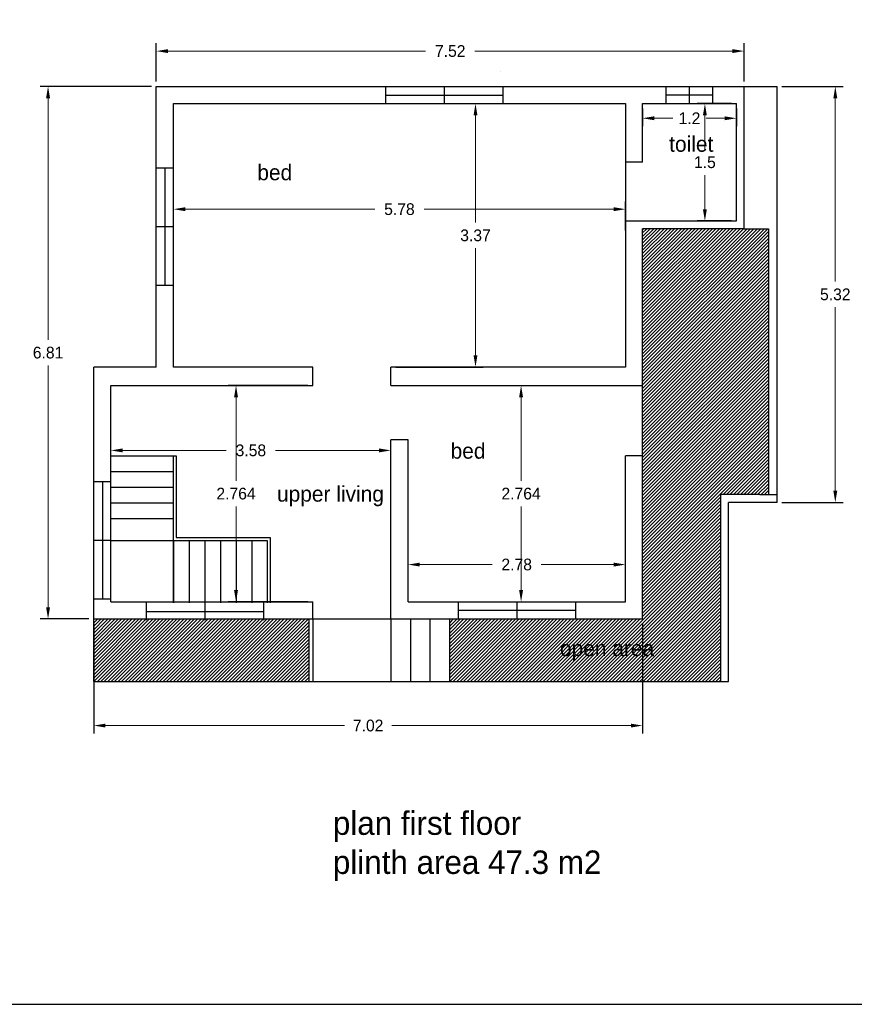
# Model space of a CAD drawing. Header units: inches. Extents: x -100 to 1476, y -184 to 112.
# Tile 22 of 36: x 163 to 174, y 11 to 24. Entities that reach past the tile are written whole.
import ezdxf

# ---------------------------------------------------------------- set-up
doc = ezdxf.new("R2010")
doc.units = ezdxf.units.IN
doc.header["$MEASUREMENT"] = 0
doc.header["$PDMODE"] = 66
doc.dimstyles.get("Standard").update_dxf_attribs({"dimtxt": 0.15, "dimasz": 0.15, "dimexe": 0.1, "dimexo": 0.0625, "dimgap": 0.09, "dimtad": 0, "dimtih": 1, "dimtoh": 1, "dimdec": 4, "dimdsep": 46, "dimtxsty": 'Standard', "dimcen": 0.09, "dimadec": 0, "dimazin": 0, "dimtfac": 1, "dimtdec": 4, "dimtofl": 0, "dimtmove": 0, "dimatfit": 3, "dimfxl": 0, "dimtolj": 1, "dimtzin": 0, "dimlwd": 15, "dimarcsym": 0})

# ---------------------------------------------------------------- blocks, each defined once
blk = doc.blocks.new('*D111')
at = {"color": 0, "lineweight": -2, "transparency": 16777216}
for p, q in [((173.137, 23.183), (173.919, 23.183)), ((173.137, 17.863), (173.919, 17.863))]:
    blk.add_line(p, q, dxfattribs=at)
at = {"color": 0, "lineweight": 15, "transparency": 16777216}
for p, q in [((173.819, 23.033), (173.819, 20.688)), ((173.819, 18.013), (173.819, 20.358))]:
    blk.add_line(p, q, dxfattribs=at)
at = {"color": 0, "transparency": 16777216}
for points in [[(173.794, 23.033), (173.844, 23.033), (173.819, 23.183)], [(173.794, 18.013), (173.844, 18.013), (173.819, 17.863)]]:
    blk.add_solid(points, dxfattribs=at)
at = {"layer": 'Defpoints', "color": 0, "transparency": 16777216}
for p in [(173.074, 23.183), (173.074, 17.863), (173.819, 17.863)]:
    blk.add_point(p, dxfattribs=at)
at = {"color": 0, "transparency": 16777216, "insert": (173.819, 20.523), "char_height": 0.15, "attachment_point": 5}
blk.add_mtext('\\A1;5.32', dxfattribs=at)
blk = doc.blocks.new('*D117')
at = {"color": 0, "lineweight": -2, "transparency": 16777216}
for p, q in [((169.807, 19.357), (169.9, 19.357)), ((169.807, 16.593), (169.9, 16.593))]:
    blk.add_line(p, q, dxfattribs=at)
at = {"color": 0, "lineweight": 15, "transparency": 16777216}
for p, q in [((169.8, 19.207), (169.8, 18.14)), ((169.8, 16.743), (169.8, 17.81))]:
    blk.add_line(p, q, dxfattribs=at)
at = {"color": 0, "transparency": 16777216}
for points in [[(169.775, 19.207), (169.825, 19.207), (169.8, 19.357)], [(169.775, 16.743), (169.825, 16.743), (169.8, 16.593)]]:
    blk.add_solid(points, dxfattribs=at)
at = {"layer": 'Defpoints', "color": 0, "transparency": 16777216}
for p in [(169.744, 19.357), (169.744, 16.593), (169.8, 16.593)]:
    blk.add_point(p, dxfattribs=at)
at = {"color": 0, "transparency": 16777216, "insert": (169.8, 17.975), "char_height": 0.15, "attachment_point": 5}
blk.add_mtext('\\A1;2.764', dxfattribs=at)
blk = doc.blocks.new('*D118')
at = {"color": 0, "lineweight": -2, "transparency": 16777216}
for p, q in [((168.354, 16.656), (168.354, 17.168)), ((171.134, 16.656), (171.134, 17.168))]:
    blk.add_line(p, q, dxfattribs=at)
at = {"color": 0, "lineweight": 15, "transparency": 16777216}
for p, q in [((168.504, 17.068), (169.429, 17.068)), ((170.984, 17.068), (170.059, 17.068))]:
    blk.add_line(p, q, dxfattribs=at)
at = {"color": 0, "transparency": 16777216}
for points in [[(168.504, 17.093), (168.504, 17.043), (168.354, 17.068)], [(170.984, 17.093), (170.984, 17.043), (171.134, 17.068)]]:
    blk.add_solid(points, dxfattribs=at)
at = {"layer": 'Defpoints', "color": 0, "transparency": 16777216}
for p in [(168.354, 17.068), (168.354, 16.593), (171.134, 16.593)]:
    blk.add_point(p, dxfattribs=at)
at = {"color": 0, "transparency": 16777216, "insert": (169.744, 17.068), "char_height": 0.15, "attachment_point": 5}
blk.add_mtext('\\A1;2.78', dxfattribs=at)
blk = doc.blocks.new('*D120')
at = {"color": 0, "lineweight": -2, "transparency": 16777216}
for p, q in [((165.354, 21.341), (165.354, 21.713)), ((171.134, 21.341), (171.134, 21.713))]:
    blk.add_line(p, q, dxfattribs=at)
at = {"color": 0, "lineweight": 15, "transparency": 16777216}
for p, q in [((165.504, 21.613), (167.929, 21.613)), ((170.984, 21.613), (168.559, 21.613))]:
    blk.add_line(p, q, dxfattribs=at)
at = {"color": 0, "transparency": 16777216}
for points in [[(165.504, 21.638), (165.504, 21.588), (165.354, 21.613)], [(170.984, 21.638), (170.984, 21.588), (171.134, 21.613)]]:
    blk.add_solid(points, dxfattribs=at)
at = {"layer": 'Defpoints', "color": 0, "transparency": 16777216}
for p in [(171.134, 21.613), (165.354, 21.278), (171.134, 21.278)]:
    blk.add_point(p, dxfattribs=at)
at = {"color": 0, "transparency": 16777216, "insert": (168.244, 21.613), "char_height": 0.15, "attachment_point": 5}
blk.add_mtext('\\A1;5.78', dxfattribs=at)
blk = doc.blocks.new('*D121')
at = {"color": 0, "lineweight": -2, "transparency": 16777216}
for p, q in [((168.307, 22.963), (169.317, 22.963)), ((168.197, 19.593), (169.317, 19.593))]:
    blk.add_line(p, q, dxfattribs=at)
at = {"color": 0, "lineweight": 15, "transparency": 16777216}
for p, q in [((169.217, 22.813), (169.217, 21.443)), ((169.217, 19.743), (169.217, 21.113))]:
    blk.add_line(p, q, dxfattribs=at)
at = {"color": 0, "transparency": 16777216}
for points in [[(169.192, 22.813), (169.242, 22.813), (169.217, 22.963)], [(169.192, 19.743), (169.242, 19.743), (169.217, 19.593)]]:
    blk.add_solid(points, dxfattribs=at)
at = {"layer": 'Defpoints', "color": 0, "transparency": 16777216}
for p in [(168.244, 22.963), (169.217, 22.963), (168.134, 19.593)]:
    blk.add_point(p, dxfattribs=at)
at = {"color": 0, "transparency": 16777216, "insert": (169.217, 21.278), "char_height": 0.15, "attachment_point": 5}
blk.add_mtext('\\A1;3.37', dxfattribs=at)
blk = doc.blocks.new('*D122')
at = {"color": 0, "lineweight": -2, "transparency": 16777216}
for p, q in [((164.554, 18.591), (164.554, 18.628)), ((168.134, 18.591), (168.134, 18.628))]:
    blk.add_line(p, q, dxfattribs=at)
at = {"color": 0, "lineweight": 15, "transparency": 16777216}
for p, q in [((164.704, 18.528), (166.029, 18.528)), ((167.984, 18.528), (166.659, 18.528))]:
    blk.add_line(p, q, dxfattribs=at)
at = {"color": 0, "transparency": 16777216}
for points in [[(164.704, 18.553), (164.704, 18.503), (164.554, 18.528)], [(167.984, 18.553), (167.984, 18.503), (168.134, 18.528)]]:
    blk.add_solid(points, dxfattribs=at)
at = {"layer": 'Defpoints', "color": 0, "transparency": 16777216}
for p in [(164.554, 18.528), (168.134, 18.528), (168.134, 18.528)]:
    blk.add_point(p, dxfattribs=at)
at = {"color": 0, "transparency": 16777216, "insert": (166.344, 18.528), "char_height": 0.15, "attachment_point": 5}
blk.add_mtext('\\A1;3.58', dxfattribs=at)
blk = doc.blocks.new('*D126')
at = {"color": 0, "lineweight": -2, "transparency": 16777216}
for p, q in [((172.492, 22.963), (172.051, 22.963)), ((172.492, 21.463), (172.051, 21.463))]:
    blk.add_line(p, q, dxfattribs=at)
at = {"color": 0, "lineweight": 15, "transparency": 16777216}
for p, q in [((172.151, 22.813), (172.151, 22.378)), ((172.151, 21.613), (172.151, 22.048))]:
    blk.add_line(p, q, dxfattribs=at)
at = {"color": 0, "transparency": 16777216}
for points in [[(172.126, 22.813), (172.176, 22.813), (172.151, 22.963)], [(172.126, 21.613), (172.176, 21.613), (172.151, 21.463)]]:
    blk.add_solid(points, dxfattribs=at)
at = {"layer": 'Defpoints', "color": 0, "transparency": 16777216}
for p in [(172.554, 22.963), (172.151, 21.463), (172.554, 21.463)]:
    blk.add_point(p, dxfattribs=at)
at = {"color": 0, "transparency": 16777216, "insert": (172.151, 22.213), "char_height": 0.15, "attachment_point": 5}
blk.add_mtext('\\A1;1.5', dxfattribs=at)
blk = doc.blocks.new('*D127')
at = {"color": 0, "lineweight": -2, "transparency": 16777216}
for p, q in [((171.354, 22.901), (171.354, 22.676)), ((172.554, 22.901), (172.554, 22.676))]:
    blk.add_line(p, q, dxfattribs=at)
at = {"color": 0, "lineweight": 15, "transparency": 16777216}
for p, q in [((171.504, 22.776), (171.739, 22.776)), ((172.404, 22.776), (172.169, 22.776))]:
    blk.add_line(p, q, dxfattribs=at)
at = {"color": 0, "transparency": 16777216}
for points in [[(171.504, 22.801), (171.504, 22.751), (171.354, 22.776)], [(172.404, 22.801), (172.404, 22.751), (172.554, 22.776)]]:
    blk.add_solid(points, dxfattribs=at)
at = {"layer": 'Defpoints', "color": 0, "transparency": 16777216}
for p in [(171.354, 22.963), (172.554, 22.963), (172.554, 22.776)]:
    blk.add_point(p, dxfattribs=at)
at = {"color": 0, "transparency": 16777216, "insert": (171.954, 22.776), "char_height": 0.15, "attachment_point": 5}
blk.add_mtext('\\A1;1.2', dxfattribs=at)
blk = doc.blocks.new('*D133')
at = {"color": 0, "lineweight": -2, "transparency": 16777216}
for p, q in [((165.072, 23.183), (163.65, 23.183)), ((164.272, 16.373), (163.65, 16.373))]:
    blk.add_line(p, q, dxfattribs=at)
at = {"color": 0, "lineweight": 15, "transparency": 16777216}
for p, q in [((163.75, 23.033), (163.75, 19.943)), ((163.75, 16.523), (163.75, 19.613))]:
    blk.add_line(p, q, dxfattribs=at)
at = {"color": 0, "transparency": 16777216}
for points in [[(163.725, 23.033), (163.775, 23.033), (163.75, 23.183)], [(163.725, 16.523), (163.775, 16.523), (163.75, 16.373)]]:
    blk.add_solid(points, dxfattribs=at)
at = {"layer": 'Defpoints', "color": 0, "transparency": 16777216}
for p in [(163.75, 23.183), (165.134, 23.183), (164.334, 16.373)]:
    blk.add_point(p, dxfattribs=at)
at = {"color": 0, "transparency": 16777216, "insert": (163.75, 19.778), "char_height": 0.15, "attachment_point": 5}
blk.add_mtext('\\A1;6.81', dxfattribs=at)
blk = doc.blocks.new('*D134')
at = {"color": 0, "lineweight": -2, "transparency": 16777216}
for p, q in [((164.334, 16.311), (164.334, 14.909)), ((171.354, 16.311), (171.354, 14.909))]:
    blk.add_line(p, q, dxfattribs=at)
at = {"color": 0, "lineweight": 15, "transparency": 16777216}
for p, q in [((164.484, 15.009), (167.542, 15.009)), ((171.204, 15.009), (168.147, 15.009))]:
    blk.add_line(p, q, dxfattribs=at)
at = {"color": 0, "transparency": 16777216}
for points in [[(164.484, 15.034), (164.484, 14.984), (164.334, 15.009)], [(171.204, 15.034), (171.204, 14.984), (171.354, 15.009)]]:
    blk.add_solid(points, dxfattribs=at)
at = {"layer": 'Defpoints', "color": 0, "transparency": 16777216}
for p in [(164.334, 16.373), (171.354, 16.373), (164.334, 15.009)]:
    blk.add_point(p, dxfattribs=at)
at = {"color": 0, "transparency": 16777216, "insert": (167.844, 15.009), "char_height": 0.15, "attachment_point": 5}
blk.add_mtext('\\A1;7.02', dxfattribs=at)
blk = doc.blocks.new('*D135')
at = {"color": 0, "lineweight": -2, "transparency": 16777216}
for p, q in [((165.134, 23.246), (165.134, 23.735)), ((172.654, 23.246), (172.654, 23.735))]:
    blk.add_line(p, q, dxfattribs=at)
at = {"color": 0, "lineweight": 15, "transparency": 16777216}
for p, q in [((165.284, 23.635), (168.579, 23.635)), ((172.504, 23.635), (169.209, 23.635))]:
    blk.add_line(p, q, dxfattribs=at)
at = {"color": 0, "transparency": 16777216}
for points in [[(165.284, 23.66), (165.284, 23.61), (165.134, 23.635)], [(172.504, 23.66), (172.504, 23.61), (172.654, 23.635)]]:
    blk.add_solid(points, dxfattribs=at)
at = {"layer": 'Defpoints', "color": 0, "transparency": 16777216}
for p in [(172.654, 23.635), (165.134, 23.183), (172.654, 23.183)]:
    blk.add_point(p, dxfattribs=at)
at = {"color": 0, "transparency": 16777216, "insert": (168.894, 23.635), "char_height": 0.15, "attachment_point": 5}
blk.add_mtext('\\A1;7.52', dxfattribs=at)
blk = doc.blocks.new('*D145')
at = {"color": 0, "lineweight": -2, "transparency": 16777216}
for p, q in [((167.072, 19.357), (166.054, 19.357)), ((167.072, 16.593), (166.054, 16.593))]:
    blk.add_line(p, q, dxfattribs=at)
at = {"color": 0, "lineweight": 15, "transparency": 16777216}
for p, q in [((166.154, 19.207), (166.154, 18.14)), ((166.154, 16.743), (166.154, 17.81))]:
    blk.add_line(p, q, dxfattribs=at)
at = {"color": 0, "transparency": 16777216}
for points in [[(166.129, 19.207), (166.179, 19.207), (166.154, 19.357)], [(166.129, 16.743), (166.179, 16.743), (166.154, 16.593)]]:
    blk.add_solid(points, dxfattribs=at)
at = {"layer": 'Defpoints', "color": 0, "transparency": 16777216}
for p in [(167.134, 19.357), (166.154, 16.593), (167.134, 16.593)]:
    blk.add_point(p, dxfattribs=at)
at = {"color": 0, "transparency": 16777216, "insert": (166.154, 17.975), "char_height": 0.15, "attachment_point": 5}
blk.add_mtext('\\A1;2.764', dxfattribs=at)

msp = doc.modelspace()

# ---------------------------------------------------------------- hatches: boundary and pattern name
h = msp.add_hatch()
h.set_pattern_fill('ANSI31', color=0, scale=0.25, style=0)
h.set_pattern_definition([(45, (-1.983072, 0), (-0.022097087, 0.022097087), [])])
h.paths.add_polyline_path([(170.24737, 16.14741), (171.58452, 16.14741), (171.58452, 15.79198), (170.24737, 15.79198)], flags=24)
h.paths.add_polyline_path([(164.33447, 15.57332), (167.08447, 15.57332), (167.08447, 16.37332), (164.33447, 16.37332)])
h.paths.add_polyline_path([(168.88447, 15.57332), (172.35447, 15.57332), (172.35447, 17.96332), (172.96447, 17.96332), (172.96447, 21.36402), (172.65447, 21.36332), (171.35447, 21.36332), (171.35447, 16.37332), (168.88447, 16.37332)])

# ---------------------------------------------------------------- linework, layer by layer
at = {"color": 2}
for p, q in [((169.53281, 23.37795), (169.53281, 23.37795)), ((164.33447, 15.57332), (172.45447, 15.57332))]:
    msp.add_line(p, q, dxfattribs=at)
at = {"color": 0}
for p, q in [((165.13447, 23.18332), (173.07447, 23.18332)), ((165.13447, 19.59332), (165.13447, 23.18332)), ((168.06455, 23.18332), (168.06455, 22.96332)), ((168.81455, 23.18332), (168.81455, 22.96332)), ((169.56455, 23.18332), (169.56455, 22.96332)), ((171.65447, 22.96332), (171.65447, 23.18332)), ((171.95447, 22.96332), (171.95447, 23.18332)), ((172.25447, 22.96332), (172.25447, 23.18332)), ((172.65447, 21.36332), (172.65447, 23.18332)), ((173.07447, 17.86332), (173.07447, 23.18332)), ((168.06455, 23.07332), (169.56455, 23.07332)), ((172.25447, 23.07332), (171.65447, 23.07332)), ((165.35447, 22.96332), (171.13447, 22.96332)), ((165.35447, 19.59332), (165.35447, 22.96332)), ((171.13447, 22.96332), (171.13447, 19.59332)), ((171.35447, 22.96332), (172.55447, 22.96332)), ((171.35447, 22.21332), (171.35447, 22.96332)), ((172.55447, 21.46332), (172.55447, 22.96332)), ((171.35447, 22.21332), (171.13447, 22.21332)), ((165.35447, 22.13832), (165.13447, 22.13832)), ((165.24447, 22.13832), (165.24447, 20.63832)), ((171.13447, 21.46332), (172.55447, 21.46332)), ((165.35447, 21.38832), (165.13447, 21.38832)), ((171.35447, 19.35732), (171.35447, 21.36332)), ((172.65447, 21.36332), (171.35447, 21.36332)), ((172.65447, 21.36332), (172.96447, 21.36402)), ((172.96447, 21.36402), (172.96447, 17.96332)), ((165.35447, 20.63832), (165.13447, 20.63832)), ((164.33447, 16.37332), (164.33447, 19.59332)), ((165.13447, 19.59332), (164.33447, 19.59332)), ((167.13447, 19.59332), (165.35447, 19.59332)), ((167.13447, 19.35732), (167.13447, 19.59332)), ((171.13447, 19.59332), (168.13447, 19.59332)), ((168.13447, 19.35732), (168.13447, 19.59332)), ((164.55447, 16.59332), (164.55447, 19.35732)), ((164.55447, 19.35732), (167.13447, 19.35732)), ((164.55447, 19.35732), (165.35447, 19.35732)), ((168.13447, 19.35732), (168.13447, 19.35732)), ((168.13447, 19.35732), (168.13447, 19.35732)), ((168.13447, 19.35732), (171.35447, 19.35732)), ((171.35447, 18.45732), (171.35447, 19.35732)), ((168.13447, 16.37332), (168.13447, 18.66332)), ((168.35447, 18.66332), (168.13447, 18.66332)), ((168.35447, 16.59332), (168.35447, 18.66332)), ((168.35447, 16.59332), (168.35447, 18.66332)), ((164.55447, 18.45732), (165.35447, 18.45732)), ((165.35447, 16.57732), (165.35447, 18.45732)), ((165.35447, 18.45732), (165.38947, 18.45732)), ((165.38947, 18.45732), (165.38947, 17.41409)), ((171.13447, 16.59332), (171.13447, 18.45732)), ((171.35447, 18.45732), (171.13447, 18.45732)), ((171.35447, 16.37332), (171.35447, 18.45732)), ((164.55447, 18.25732), (165.35447, 18.25732)), ((164.55447, 18.12732), (164.33447, 18.12732)), ((164.44447, 18.12732), (164.44447, 16.62732)), ((164.55447, 18.05732), (165.35447, 18.05732)), ((172.35447, 15.57332), (172.35447, 17.96332)), ((172.85447, 17.96332), (172.35447, 17.96332)), ((172.85447, 17.96332), (173.07447, 17.96332)), ((164.55447, 17.85732), (165.35447, 17.85732)), ((173.07447, 17.86332), (172.45447, 17.86332)), ((172.45447, 15.57332), (172.45447, 17.86332)), ((164.55447, 17.65732), (165.35447, 17.65732)), ((165.38947, 17.41409), (166.58947, 17.41409)), ((166.58947, 17.41409), (166.58947, 16.57732)), ((164.55447, 17.37732), (164.33447, 17.37732)), ((164.55447, 17.37732), (166.55447, 17.37732)), ((165.35447, 17.37732), (165.35447, 16.57732)), ((165.55447, 17.37732), (165.55447, 16.57732)), ((165.75447, 17.37732), (165.75447, 16.57732)), ((165.95447, 17.37732), (165.95447, 16.57732)), ((166.15447, 17.37732), (166.15447, 16.57732)), ((166.35447, 17.37732), (166.35447, 16.57732)), ((166.55447, 17.37732), (166.55447, 16.57732)), ((164.55447, 16.62732), (164.33447, 16.62732)), ((164.55447, 16.59332), (167.13447, 16.59332)), ((165.00447, 16.57732), (165.00447, 16.35732)), ((165.75447, 16.57732), (165.75447, 16.35732)), ((166.50447, 16.57732), (166.50447, 16.35732)), ((167.13447, 16.37332), (167.13447, 16.59332)), ((168.35447, 16.59332), (171.13447, 16.59332)), ((168.99447, 16.59332), (168.99447, 16.37332)), ((169.74447, 16.59332), (169.74447, 16.37332)), ((170.49447, 16.59332), (170.49447, 16.37332)), ((164.33447, 16.37332), (171.35447, 16.37332)), ((164.33447, 15.57332), (164.33447, 16.37332)), ((165.00447, 16.46732), (166.50447, 16.46732)), ((167.08447, 16.37332), (167.08447, 15.57332)), ((167.13447, 16.37332), (167.13447, 15.57332)), ((168.13447, 16.37332), (168.13447, 15.57332)), ((168.38447, 16.37332), (168.38447, 15.57332)), ((168.63447, 16.37332), (168.63447, 15.57332)), ((168.88447, 16.37332), (168.88447, 15.57332)), ((168.99447, 16.48332), (170.49447, 16.48332))]:
    msp.add_line(p, q, dxfattribs=at)
at = {"color": 2}
msp.add_lwpolyline([(197.01908, 36.95225), (151.19234, 36.95225), (151.19234, 11.44433), (197.01908, 11.44433)], close=True, dxfattribs=at)

# ---------------------------------------------------------------- texts
at = {"color": 0, "attachment_point": 1}
for s, insert, char_height, width in [('{\\fUtsaah|b0|i0|c0|p34;toilet}', (171.69422, 22.54754), 0.2, 1.6880562), ('{\\fUtsaah|b0|i0|c0|p34;bed}', (166.42639, 22.18297), 0.2, 1.6880562), ('{\\fUtsaah|b0|i0|c0|p34;bed}', (168.89859, 18.62245), 0.2, 1.6880562), ('{\\fUtsaah|b0|i0|c0|p34;upper living}', (166.6781, 18.07293), 0.2, 1.6880562), ('{\\fUtsaah|b0|i0|c0|p34;open area}', (170.29737, 16.09741), 0.2, 1.6880562), ('{\\fVani|b0|i0|c0|p34;plan first floor\\Pplinth area 47.3 m2}', (167.39272, 13.91155), 0.3, 4.830931)]:
    msp.add_mtext(s, dxfattribs=dict(at, insert=insert, char_height=char_height, width=width))

# ---------------------------------------------------------------- dimensions: what is measured, and where the dimension line sits
at = {"color": 2}
for base, p1, p2, picture, middle in [((172.65447, 23.63546), (165.13447, 23.18332), (172.65447, 23.18332), '*D135', (168.89447, 23.63546)), ((164.33447, 15.00906), (171.35447, 16.37332), (164.33447, 16.37332), '*D134', (167.84447, 15.00906))]:
    dim = msp.add_linear_dim(base=base, p1=p1, p2=p2, dimstyle='Standard', dxfattribs=at)
    dim.commit()
    dim.dimension.update_dxf_attribs({"geometry": picture, "text_midpoint": middle})
for base, p1, p2, picture, middle in [((163.75022, 23.18332), (164.33447, 16.37332), (165.13447, 23.18332), '*D133', (163.75022, 19.77832)), ((166.15447, 16.59332), (167.13447, 19.35732), (167.13447, 16.59332), '*D145', (166.15447, 17.97532))]:
    dim = msp.add_linear_dim(base=base, p1=p1, p2=p2, angle=90, dimstyle='Standard', dxfattribs=at)
    dim.commit()
    dim.dimension.update_dxf_attribs({"geometry": picture, "text_midpoint": middle})
at = {"color": 0}
for base, p1, p2, picture, middle in [((173.81892, 17.86332), (173.07447, 23.18332), (173.07447, 17.86332), '*D111', (173.81892, 20.52332)), ((169.21729, 22.96332), (168.13447, 19.59332), (168.24447, 22.96332), '*D121', (169.21729, 21.27832)), ((172.15072, 21.46332), (172.55447, 22.96332), (172.55447, 21.46332), '*D126', (172.15072, 22.21332)), ((169.80025, 16.59332), (169.74447, 19.35732), (169.74447, 16.59332), '*D117', (169.80025, 17.97532))]:
    dim = msp.add_linear_dim(base=base, p1=p1, p2=p2, angle=90, dimstyle='Standard', dxfattribs=at)
    dim.commit()
    dim.dimension.update_dxf_attribs({"geometry": picture, "text_midpoint": middle})
for base, p1, p2, picture, middle in [((172.55447, 22.77556), (171.35447, 22.96332), (172.55447, 22.96332), '*D127', (171.95447, 22.77556)), ((171.13447, 21.61332), (165.35447, 21.27832), (171.13447, 21.27832), '*D120', (168.24447, 21.61332)), ((168.13447, 18.52832), (164.55447, 18.52832), (168.13447, 18.52832), '*D122', (166.34447, 18.52832)), ((168.35447, 17.06783), (171.13447, 16.59332), (168.35447, 16.59332), '*D118', (169.74447, 17.06783))]:
    dim = msp.add_linear_dim(base=base, p1=p1, p2=p2, dimstyle='Standard', dxfattribs=at)
    dim.commit()
    dim.dimension.update_dxf_attribs({"geometry": picture, "text_midpoint": middle})

doc.saveas('drawing.dxf')
